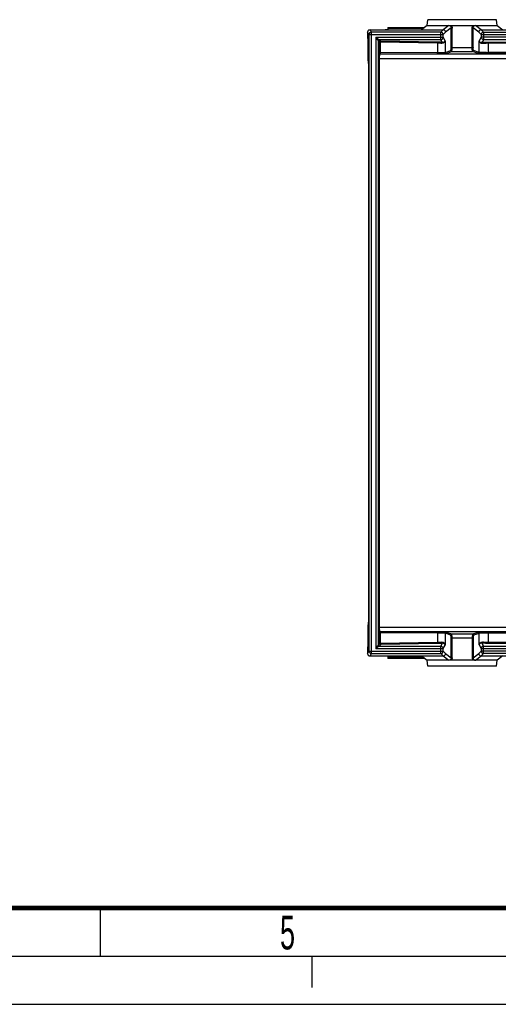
# Model space of a CAD drawing. Header units: millimetres. Extents: x 0 to 594, y 0 to 420.
# Tile 7 of 48: x 194 to 243, y 0 to 102. Entities that reach past the tile are written whole.
import ezdxf

# ---------------------------------------------------------------- set-up
doc = ezdxf.new("R2010")
doc.units = ezdxf.units.MM
doc.header["$LTSCALE"] = 32.67
doc.linetypes.add('DASHED', pattern=[0.2, 0.1, -0.1])
doc.layers.get('0').update_dxf_attribs({"linetype": 'CONTINUOUS'})
doc.layers.add('ROUNDS', color=7, linetype='CONTINUOUS')
doc.styles.add('TEXTSTYLE_2', font='txt', dxfattribs={"width": 0.6})

msp = doc.modelspace()

# ---------------------------------------------------------------- linework, layer by layer
at = {"color": 7, "linetype": 'CONTINUOUS'}
for p, q in [((231.887, 101.4303), (231.887, 101.1853)), ((231.887, 101.4303), (235.6987, 101.4303)), ((235.9738, 101.6403), (235.3712, 101.1803)), ((235.9738, 101.6403), (236.0263, 102.2358)), ((243.1783, 102.2358), (236.0263, 102.2358)), ((243.2307, 101.6403), (243.1783, 102.2358)), ((229.9162, 101.1509), (229.887, 101.1504)), ((231.887, 101.1853), (231.6006, 101.1803)), ((303.2854, 38.6625), (242.3326, 38.6371)), ((231.887, 36.1853), (231.887, 35.9153)), ((235.7184, 35.9153), (231.887, 35.9153)), ((235.3712, 36.1803), (235.9738, 35.7203)), ((236.0263, 35.1249), (235.9738, 35.7203)), ((243.1783, 35.1249), (236.0263, 35.1249)), ((243.1783, 35.1249), (243.2307, 35.7203)), ((202, 10), (202, 5)), ((0, 0), (594, 0))]:
    msp.add_line(p, q, dxfattribs=at)
at = {"color": 9, "linetype": 'CONTINUOUS'}
for p, q in [((235.5349, 101.3053), (231.887, 101.3053)), ((231.887, 36.0403), (235.5546, 36.0403))]:
    msp.add_line(p, q, dxfattribs=at)
at = {"color": 2, "linetype": 'CONTINUOUS'}
msp.add_line((15, 5), (589, 5), dxfattribs=at)
at = {"color": 7, "linetype": 'DASHED'}
msp.add_line((224, 5), (224, 0), dxfattribs=at)
at = {"color": 7, "linetype": 'CONTINUOUS', "const_width": 0.5}
msp.add_lwpolyline([(584, 10), (20, 10)], dxfattribs=at)
at = {"layer": 'ROUNDS', "color": 7, "linetype": 'CONTINUOUS'}
for p, q in [((235.9738, 101.6403), (243.2307, 101.6403)), ((243.2307, 101.6403), (243.8284, 101.1841)), ((229.7777, 100.9305), (229.7777, 100.2676)), ((229.7777, 100.2676), (229.8441, 100.2344)), ((230.0274, 101.1803), (237.6249, 101.1803)), ((241.5798, 101.1803), (303.5599, 101.1803)), ((229.8476, 97.9625), (229.8476, 100.1344)), ((242.216, 98.7237), (242.0983, 98.7241)), ((242.3326, 98.7236), (242.216, 98.7237)), ((229.8859, 97.6976), (229.8563, 97.7125)), ((229.8859, 97.6976), (229.8859, 88.9736)), ((229.8874, 88.9783), (229.8858, 88.3726)), ((229.887, 88.3824), (229.8859, 68.9775)), ((229.8856, 68.975), (229.8858, 68.3726)), ((229.887, 68.3824), (229.8859, 48.9775)), ((229.8856, 48.975), (229.8858, 48.3726)), ((229.887, 48.3824), (229.8859, 39.663)), ((229.8476, 37.2263), (229.8476, 39.3981)), ((229.8563, 39.6482), (229.8859, 39.663)), ((242.2162, 38.6369), (242.1011, 38.6366)), ((242.3326, 38.6371), (242.2162, 38.6369)), ((229.7777, 37.0931), (229.8441, 37.1263)), ((229.7777, 37.0931), (229.7777, 36.4302)), ((230.0274, 36.1803), (237.6248, 36.1803)), ((241.5798, 36.1803), (303.5599, 36.1803)), ((243.8284, 36.1765), (243.2307, 35.7203)), ((243.2307, 35.7203), (235.9738, 35.7203))]:
    msp.add_line(p, q, dxfattribs=at)
at = {"layer": 'ROUNDS', "color": 9, "linetype": 'CONTINUOUS'}
for p, q in [((238.2232, 101.6371), (237.6248, 101.1803)), ((238.4699, 101.385), (237.8745, 100.9306)), ((238.4512, 99.3676), (238.4699, 101.385)), ((238.5511, 99.3502), (238.5697, 101.3637)), ((240.6535, 99.3502), (240.6348, 101.3676)), ((240.7533, 99.3676), (240.7347, 101.385)), ((241.3301, 100.9306), (240.7347, 101.385)), ((241.5798, 101.1803), (240.9813, 101.6371)), ((229.9439, 100.6925), (229.7777, 100.9305)), ((229.9439, 36.6681), (229.9439, 100.6925)), ((229.9439, 100.6925), (237.625, 100.6925)), ((230.1937, 100.9422), (230.0274, 101.1803)), ((230.1937, 36.4185), (230.1937, 100.9422)), ((237.3753, 100.9422), (230.1937, 100.9422)), ((230.6232, 100.4094), (230.6232, 36.9512)), ((230.6232, 100.4094), (237.625, 100.4094)), ((237.6249, 101.1803), (237.3753, 100.9422)), ((237.3753, 100.1604), (237.3753, 100.9422)), ((237.8745, 100.9306), (237.625, 100.6925)), ((237.625, 100.4094), (237.625, 100.6925)), ((237.8369, 100.0556), (237.625, 100.4094)), ((241.5796, 100.6925), (241.3301, 100.9306)), ((241.5796, 100.4094), (241.3602, 100.0432)), ((241.5796, 100.6925), (241.5796, 100.4094)), ((241.5796, 100.6925), (304.2023, 100.6925)), ((304.2939, 100.4094), (241.5796, 100.4094)), ((241.8292, 100.9422), (241.5797, 101.1803)), ((241.8292, 100.9422), (241.8292, 100.1604)), ((241.8292, 100.9422), (304.183, 100.9422)), ((230.8722, 100.0607), (230.8722, 37.2999)), ((230.8722, 100.0607), (231.0389, 99.8941)), ((230.9719, 100.1604), (231.1386, 99.9937)), ((237.3753, 100.1604), (230.9719, 100.1604)), ((231.0389, 98.8017), (231.0389, 99.8941)), ((231.1198, 99.8941), (231.0389, 99.8941)), ((231.1198, 98.8017), (231.1198, 99.8941)), ((237.0259, 99.7954), (231.1198, 99.8941)), ((237.0446, 99.895), (231.1386, 99.9937)), ((237.0259, 99.7954), (237.0259, 98.8214)), ((237.5468, 99.8741), (237.3753, 100.1604)), ((237.8369, 100.0556), (237.8369, 98.8393)), ((238.5511, 99.3502), (240.6535, 99.3502)), ((241.3602, 98.8417), (241.3602, 100.0432)), ((241.8292, 100.1604), (241.6503, 99.8616)), ((304.0827, 100.1604), (241.8292, 100.1604)), ((303.9351, 100.0128), (242.3326, 99.8842)), ((304.0347, 99.9132), (242.335, 99.7846)), ((242.335, 98.8236), (242.335, 99.7846)), ((230.923, 39.1717), (230.923, 98.189)), ((230.923, 98.189), (304.1315, 98.189)), ((230.9746, 98.7889), (231.0389, 98.8017)), ((231.0227, 39.1717), (231.0227, 98.189)), ((237.0259, 98.8214), (231.0389, 98.8017)), ((231.0742, 98.6889), (231.1386, 98.7017)), ((231.0742, 98.6889), (303.9803, 98.6889)), ((231.1386, 98.7017), (237.0446, 98.7214)), ((237.8369, 98.8393), (238.431, 99.0371)), ((237.9368, 98.7393), (238.5308, 98.9371)), ((238.5308, 98.9371), (240.6737, 98.9371)), ((241.2603, 98.7418), (240.6737, 98.9371)), ((241.3602, 98.8417), (240.7736, 99.0371)), ((303.9351, 98.6979), (242.3326, 98.7236)), ((304.0347, 98.7979), (242.335, 98.8236)), ((230.923, 39.1717), (304.1315, 39.1717)), ((231.0389, 38.5589), (230.9746, 38.5718)), ((231.0389, 37.4666), (231.0389, 38.5589)), ((237.0259, 38.5392), (231.0389, 38.5589)), ((303.9803, 38.6718), (231.0742, 38.6718)), ((231.1198, 37.4666), (231.1198, 38.5589)), ((237.0446, 38.6392), (231.1386, 38.6589)), ((237.0259, 38.5392), (237.0259, 37.5653)), ((237.8369, 38.5214), (237.8369, 37.305)), ((238.431, 38.3235), (237.8369, 38.5214)), ((238.5308, 38.4235), (237.9368, 38.6214)), ((238.4699, 35.9757), (238.4512, 37.9931)), ((240.6737, 38.4235), (238.5308, 38.4235)), ((238.5697, 35.9924), (238.5511, 38.0104)), ((240.6535, 38.0104), (238.5511, 38.0104)), ((240.6535, 38.0104), (240.6348, 35.993)), ((241.2603, 38.6189), (240.6737, 38.4235)), ((240.7533, 37.9931), (240.7347, 35.9757)), ((241.3602, 38.5189), (240.7736, 38.3235)), ((241.3602, 37.3175), (241.3602, 38.5189)), ((303.3942, 38.5625), (242.335, 38.5371)), ((242.335, 37.5761), (242.335, 38.5371)), ((230.6232, 36.9512), (237.625, 36.9512)), ((230.8722, 37.2999), (231.0389, 37.4666)), ((230.9719, 37.2003), (231.1386, 37.367)), ((230.9719, 37.2003), (237.3753, 37.2003)), ((231.1198, 37.4666), (231.0389, 37.4666)), ((237.0259, 37.5653), (231.1198, 37.4666)), ((237.0446, 37.4657), (231.1386, 37.367)), ((237.3753, 37.2003), (237.5468, 37.4866)), ((237.3753, 36.4185), (237.3753, 37.2003)), ((237.625, 36.9512), (237.8369, 37.305)), ((237.625, 36.6681), (237.625, 36.9512)), ((241.3602, 37.3175), (241.5796, 36.9512)), ((241.5796, 36.9512), (241.5796, 36.6681)), ((241.5796, 36.9512), (304.2939, 36.9512)), ((241.6503, 37.499), (241.8292, 37.2003)), ((241.8292, 36.4185), (241.8292, 37.2003)), ((241.8292, 37.2003), (304.0827, 37.2003)), ((303.9351, 37.3479), (242.3326, 37.4764)), ((304.0347, 37.4475), (242.335, 37.5761)), ((229.7777, 36.4302), (229.9439, 36.6681)), ((229.9439, 36.6681), (237.625, 36.6681)), ((230.0274, 36.1803), (230.1937, 36.4185)), ((230.1937, 36.4185), (237.3753, 36.4185)), ((237.3753, 36.4185), (237.6249, 36.1803)), ((237.6248, 36.1803), (238.2232, 35.7235)), ((237.625, 36.6681), (237.8745, 36.4301)), ((237.8745, 36.4301), (238.4699, 35.9757)), ((240.7347, 35.9757), (241.3301, 36.4301)), ((240.9813, 35.7235), (241.5798, 36.1803)), ((241.3301, 36.4301), (241.5796, 36.6681)), ((304.2023, 36.6681), (241.5796, 36.6681)), ((241.5797, 36.1803), (241.8292, 36.4185)), ((304.183, 36.4185), (241.8292, 36.4185))]:
    msp.add_line(p, q, dxfattribs=at)
for centre, radius, start, end in [((237.3745, 100.6917), 0.2505, 0.176991, 89.815964), ((241.8301, 100.6917), 0.2505, 90.184036, 179.823009), ((230.9728, 100.0599), 0.1005, 90.505832, 179.494168), ((231.1394, 99.8932), 0.1005, 90.505861, 179.494139), ((237.9369, 98.8393), 0.1, 180.010501, 269.91965), ((238.531, 99.0371), 0.1, 180.010502, 269.919649), ((240.6736, 99.0371), 0.1, 270.080351, 359.989498), ((241.2602, 98.8418), 0.1, 270.08035, 359.989499), ((242.3566, 149.2648), 50.4412, 269.73355, 269.975484), ((237.9369, 38.5214), 0.1, 90.08035, 179.989499), ((238.531, 38.3235), 0.1, 90.08035, 179.989499), ((240.6736, 38.3235), 0.1, 0.010502, 89.919649), ((241.2602, 38.5189), 0.1, 0.010501, 89.91965), ((242.3527, -10.8897), 49.4268, 90.143267, 90.264564), ((242.3584, -13.0169), 51.554, 90.026014, 90.143632), ((230.9728, 37.3008), 0.1005, 180.505832, 269.494168), ((230.1941, 36.6687), 0.2503, 180.138745, 269.897872), ((237.3745, 36.6689), 0.2505, 270.184036, 359.823009), ((241.8301, 36.6689), 0.2505, 180.176991, 269.815964)]:
    msp.add_arc(centre, radius, start, end, dxfattribs=at)
at = {"layer": 'ROUNDS', "color": 7, "linetype": 'CONTINUOUS'}
for centre, radius, start, end in [((237.6242, 100.9299), 0.2504, 0.159318, 89.833637), ((241.5804, 100.93), 0.2503, 90.143213, 179.889563), ((242.2864, 145.2964), 46.5727, 269.221461, 269.768673), ((231.1387, 38.5586), 0.0998, 167.90104, 179.837337), ((237.6241, 36.4306), 0.2503, 270.143213, 359.889563), ((241.5804, 36.4307), 0.2504, 180.159318, 269.833637)]:
    msp.add_arc(centre, radius, start, end, dxfattribs=at)
for centre, major_axis, ratio, start_param, end_param in [((230.0278, 100.93), (-0.1434, 0.2053), 0.99814544, -0.60879055, 0.96026297), ((229.8441, 100.1344), (0, 0.1), 0.03531616, -1.57130455, -0.01765166), ((229.8564, 97.9624), (0, 0.25), 0.03531616, 1.5702881, 3.123941), ((229.8564, 39.3982), (0, 0.25), 0.03531616, 0.01765166, 1.57130455), ((229.8441, 37.2262), (0, 0.1), 0.03531616, -3.123941, -1.5702881), ((230.0278, 36.4306), (0.1434, 0.2053), 0.99814544, -4.10185563, -2.5328021)]:
    msp.add_ellipse(centre, major_axis=major_axis, ratio=ratio, start_param=start_param, end_param=end_param, dxfattribs=at)
for points, knots in [([(238.2232, 101.6371), (238.2403, 101.6375), (238.3138, 101.6393), (238.3873, 101.6403), (238.4438, 101.6403)], [0, 0, 0, 0, 0.23183387, 1, 1, 1, 1]), ([(240.7607, 101.6403), (240.7804, 101.6403), (240.854, 101.64), (240.9275, 101.6385), (240.9813, 101.6371)], [0, 0, 0, 0, 0.26770043, 1, 1, 1, 1]), ([(241.2737, 98.7396), (241.2709, 98.7399), (241.2664, 98.7405), (241.2619, 98.7412), (241.2603, 98.7418)], [0, 0, 0, 0, 0.62535129, 1, 1, 1, 1]), ([(241.6535, 98.728), (241.5704, 98.7292), (241.4438, 98.7325), (241.3169, 98.7351), (241.2737, 98.7396)], [0, 0, 0, 0, 0.65663133, 1, 1, 1, 1]), ([(241.2726, 38.6209), (241.2701, 38.6206), (241.2659, 38.6201), (241.2618, 38.6194), (241.2603, 38.6189)], [0, 0, 0, 0, 0.62192992, 1, 1, 1, 1]), ([(241.5929, 38.6317), (241.5541, 38.631), (241.4474, 38.6282), (241.3403, 38.6283), (241.2726, 38.6209)], [0, 0, 0, 0, 0.36305743, 1, 1, 1, 1]), ([(242.1011, 38.6366), (242.0544, 38.6364), (241.885, 38.6354), (241.7156, 38.6337), (241.5929, 38.6317)], [0, 0, 0, 0, 0.27543487, 1, 1, 1, 1]), ([(237.8369, 37.305), (237.829, 37.354), (237.7514, 37.4647), (237.6189, 37.494), (237.5468, 37.4866)], [0, 0, 0, 0, 0.40644771, 1, 1, 1, 1]), ([(238.4438, 35.7203), (238.4241, 35.7203), (238.3506, 35.7207), (238.2771, 35.7222), (238.2232, 35.7235)], [0, 0, 0, 0, 0.26770199, 1, 1, 1, 1]), ([(240.9813, 35.7235), (240.9643, 35.7231), (240.8908, 35.7214), (240.8172, 35.7203), (240.7607, 35.7203)], [0, 0, 0, 0, 0.23184576, 1, 1, 1, 1])]:
    msp.add_open_spline(points, degree=3, knots=knots, dxfattribs=at)
at = {"layer": 'ROUNDS', "color": 9, "linetype": 'CONTINUOUS'}
for points, knots in [([(238.2232, 101.6371), (238.2876, 101.6372), (238.4209, 101.5821), (238.4707, 101.4482), (238.4699, 101.385)], [0, 0, 0, 0, 0.50469646, 1, 1, 1, 1]), ([(238.4699, 101.385), (238.4729, 101.3742), (238.5186, 101.3714), (238.5467, 101.366), (238.5697, 101.3653)], [0, 0, 0, 0, 0.32669619, 1, 1, 1, 1]), ([(240.7347, 101.385), (240.7336, 101.3814), (240.7211, 101.3767), (240.6898, 101.3695), (240.6578, 101.3678), (240.6348, 101.3676)], [0, 0, 0, 0, 0.10794583, 0.32814217, 1, 1, 1, 1]), ([(240.7347, 101.385), (240.7338, 101.4481), (240.7836, 101.5821), (240.9169, 101.6372), (240.9813, 101.6371)], [0, 0, 0, 0, 0.49496656, 1, 1, 1, 1]), ([(230.6232, 100.4094), (230.6921, 100.3602), (230.8074, 100.2759), (230.9258, 100.1959), (230.9719, 100.1604)], [0, 0, 0, 0, 0.59297849, 1, 1, 1, 1]), ([(230.6232, 100.4094), (230.6483, 100.3743), (230.7316, 100.2583), (230.813, 100.1409), (230.8722, 100.0607)], [0, 0, 0, 0, 0.30212162, 1, 1, 1, 1]), ([(237.3753, 100.1604), (237.4389, 100.1606), (237.5709, 100.214), (237.6247, 100.3459), (237.625, 100.4094)], [0, 0, 0, 0, 0.50045337, 1, 1, 1, 1]), ([(241.8292, 100.1604), (241.7657, 100.1606), (241.6336, 100.214), (241.5799, 100.3459), (241.5796, 100.4094)], [0, 0, 0, 0, 0.50042916, 1, 1, 1, 1]), ([(231.1386, 99.9937), (231.1281, 99.9889), (231.125, 99.9462), (231.1202, 99.9167), (231.1198, 99.8941)], [0, 0, 0, 0, 0.33654924, 1, 1, 1, 1]), ([(237.0446, 99.895), (237.0342, 99.8902), (237.0311, 99.8475), (237.0262, 99.818), (237.0259, 99.7954)], [0, 0, 0, 0, 0.33661212, 1, 1, 1, 1]), ([(237.4824, 99.7745), (237.4482, 99.7772), (237.2962, 99.7879), (237.1439, 99.7932), (237.0259, 99.7954)], [0, 0, 0, 0, 0.22496684, 1, 1, 1, 1]), ([(237.5468, 99.8741), (237.5092, 99.8768), (237.342, 99.8875), (237.1745, 99.8928), (237.0446, 99.895)], [0, 0, 0, 0, 0.2249526, 1, 1, 1, 1]), ([(237.8369, 100.0556), (237.8298, 99.9845), (237.7493, 99.8254), (237.5732, 99.7671), (237.4824, 99.7745)], [0, 0, 0, 0, 0.43970978, 1, 1, 1, 1]), ([(237.5468, 99.8741), (237.5384, 99.8732), (237.4986, 99.8554), (237.4838, 99.8074), (237.4824, 99.7745)], [0, 0, 0, 0, 0.20474531, 1, 1, 1, 1]), ([(237.8369, 100.0556), (237.8289, 100.0066), (237.7515, 99.8959), (237.6189, 99.8667), (237.5468, 99.8741)], [0, 0, 0, 0, 0.40648391, 1, 1, 1, 1]), ([(238.431, 99.0371), (238.4335, 99.038), (238.4353, 99.0491), (238.439, 99.0658), (238.4416, 99.0965), (238.4459, 99.1544), (238.4494, 99.2464), (238.4508, 99.3246), (238.4512, 99.3676)], [0, 0, 0, 0, 0.02400285, 0.08141008, 0.17174187, 0.29259424, 0.61111848, 1, 1, 1, 1]), ([(238.5511, 99.3502), (238.5281, 99.3504), (238.4961, 99.3521), (238.4648, 99.3593), (238.4523, 99.3641), (238.4512, 99.3676)], [0, 0, 0, 0, 0.67185768, 0.89205411, 1, 1, 1, 1]), ([(238.5308, 98.9371), (238.5338, 98.9384), (238.5347, 98.9523), (238.5391, 98.973), (238.5414, 99.0114), (238.5459, 99.0837), (238.5492, 99.1988), (238.5507, 99.2964), (238.5511, 99.3502)], [0, 0, 0, 0, 0.02315374, 0.08033394, 0.17065413, 0.29161696, 0.61056876, 1, 1, 1, 1]), ([(240.7533, 99.3676), (240.7523, 99.3641), (240.7398, 99.3593), (240.7084, 99.3521), (240.6765, 99.3504), (240.6535, 99.3502)], [0, 0, 0, 0, 0.10794589, 0.32814232, 1, 1, 1, 1]), ([(240.6737, 98.9371), (240.6708, 98.9384), (240.6699, 98.9523), (240.6654, 98.973), (240.6632, 99.0114), (240.6587, 99.0837), (240.6554, 99.1988), (240.6539, 99.2964), (240.6535, 99.3502)], [0, 0, 0, 0, 0.02315325, 0.08033187, 0.17065184, 0.29161403, 0.61056145, 1, 1, 1, 1]), ([(240.7736, 99.0371), (240.7711, 99.038), (240.7693, 99.0491), (240.7656, 99.0658), (240.7629, 99.0965), (240.7586, 99.1544), (240.7552, 99.2464), (240.7537, 99.3246), (240.7533, 99.3676)], [0, 0, 0, 0, 0.02400101, 0.08140515, 0.17173785, 0.29259019, 0.61111186, 1, 1, 1, 1]), ([(241.6503, 99.8616), (241.5782, 99.8542), (241.4457, 99.8835), (241.3681, 99.9942), (241.3602, 100.0432)], [0, 0, 0, 0, 0.59349199, 1, 1, 1, 1]), ([(241.7147, 99.762), (241.6239, 99.7546), (241.4478, 99.8129), (241.3673, 99.972), (241.3602, 100.0431)], [0, 0, 0, 0, 0.56026057, 1, 1, 1, 1]), ([(242.3326, 99.8842), (242.271, 99.8841), (242.0435, 99.8819), (241.8159, 99.8738), (241.6503, 99.8616)], [0, 0, 0, 0, 0.27043476, 1, 1, 1, 1]), ([(241.6503, 99.8616), (241.6587, 99.8607), (241.6985, 99.843), (241.7133, 99.795), (241.7147, 99.762)], [0, 0, 0, 0, 0.20474357, 1, 1, 1, 1]), ([(242.335, 99.7846), (242.279, 99.7845), (242.0721, 99.7822), (241.8652, 99.7742), (241.7147, 99.762)], [0, 0, 0, 0, 0.27043798, 1, 1, 1, 1]), ([(242.3326, 99.8842), (242.3354, 99.8739), (242.3328, 99.84), (242.3349, 99.8071), (242.335, 99.7846)], [0, 0, 0, 0, 0.32201218, 1, 1, 1, 1]), ([(230.923, 98.189), (230.923, 98.2648), (230.9253, 98.4051), (230.9339, 98.5709), (230.9446, 98.678), (230.953, 98.735), (230.9611, 98.7677), (230.9692, 98.7878), (230.9746, 98.7889)], [0, 0, 0, 0, 0.37549806, 0.69510852, 0.81880544, 0.91223983, 0.97252139, 1, 1, 1, 1]), ([(231.0742, 98.6889), (231.0488, 98.6889), (230.9958, 98.7104), (230.9746, 98.7634), (230.9746, 98.7889)], [0, 0, 0, 0, 0.49935394, 1, 1, 1, 1]), ([(231.0227, 98.189), (231.0227, 98.2522), (231.0249, 98.3698), (231.0345, 98.5218), (231.0476, 98.6248), (231.0606, 98.6721), (231.0693, 98.6881), (231.0742, 98.6889)], [0, 0, 0, 0, 0.37428976, 0.69288069, 0.90965974, 0.97053957, 1, 1, 1, 1]), ([(231.1386, 98.7017), (231.1131, 98.7018), (231.0602, 98.7232), (231.039, 98.7762), (231.0389, 98.8017)], [0, 0, 0, 0, 0.49935394, 1, 1, 1, 1]), ([(231.1386, 98.7017), (231.1277, 98.7027), (231.1242, 98.7519), (231.1199, 98.7783), (231.1198, 98.8017)], [0, 0, 0, 0, 0.31691379, 1, 1, 1, 1]), ([(237.0259, 98.8214), (237.1293, 98.8218), (237.3177, 98.8242), (237.5652, 98.8239), (237.73, 98.8361), (237.8144, 98.831), (237.8369, 98.8393)], [0, 0, 0, 0, 0.38240178, 0.69765745, 0.91125812, 1, 1, 1, 1]), ([(237.0446, 98.7214), (237.0338, 98.7224), (237.0302, 98.7716), (237.0259, 98.798), (237.0259, 98.8214)], [0, 0, 0, 0, 0.31698695, 1, 1, 1, 1]), ([(237.0446, 98.7214), (237.1584, 98.7218), (237.366, 98.7228), (237.6368, 98.7274), (237.8128, 98.7296), (237.902, 98.736), (237.9289, 98.7367), (237.9368, 98.7393)], [0, 0, 0, 0, 0.38240815, 0.69766765, 0.91126058, 0.97214457, 1, 1, 1, 1]), ([(241.555, 98.8313), (241.5092, 98.8325), (241.4453, 98.8384), (241.3783, 98.8351), (241.3602, 98.8417)], [0, 0, 0, 0, 0.70423368, 1, 1, 1, 1]), ([(242.122, 98.8241), (242.0672, 98.8244), (241.8782, 98.8256), (241.6892, 98.8278), (241.555, 98.8313)], [0, 0, 0, 0, 0.28975344, 1, 1, 1, 1]), ([(242.335, 98.8236), (242.335, 98.811), (242.3344, 98.7879), (242.3356, 98.7562), (242.3318, 98.7376), (242.3348, 98.7252), (242.3326, 98.7236)], [0, 0, 0, 0, 0.37797354, 0.70067341, 0.91832975, 1, 1, 1, 1]), ([(230.9746, 38.5718), (230.9692, 38.5728), (230.9611, 38.5929), (230.953, 38.6256), (230.9446, 38.6826), (230.9339, 38.7897), (230.9253, 38.9555), (230.923, 39.0958), (230.923, 39.1717)], [0, 0, 0, 0, 0.02747666, 0.08775358, 0.18118249, 0.30487507, 0.62448763, 1, 1, 1, 1]), ([(231.0742, 38.6718), (231.0693, 38.6726), (231.0606, 38.6886), (231.0476, 38.7358), (231.0345, 38.8388), (231.0249, 38.9908), (231.0227, 39.1084), (231.0227, 39.1717)], [0, 0, 0, 0, 0.02945874, 0.09033405, 0.30710309, 0.62569591, 1, 1, 1, 1]), ([(231.0742, 38.6718), (231.0488, 38.6717), (230.9958, 38.6503), (230.9746, 38.5973), (230.9746, 38.5718)], [0, 0, 0, 0, 0.49935392, 1, 1, 1, 1]), ([(231.1386, 38.6589), (231.1277, 38.6579), (231.1242, 38.6087), (231.1199, 38.5824), (231.1198, 38.5589)], [0, 0, 0, 0, 0.31709821, 1, 1, 1, 1]), ([(237.0446, 38.6392), (237.0338, 38.6382), (237.0302, 38.5891), (237.0259, 38.5627), (237.0259, 38.5392)], [0, 0, 0, 0, 0.31698693, 1, 1, 1, 1]), ([(237.8369, 38.5214), (237.8144, 38.5296), (237.73, 38.5245), (237.5652, 38.5368), (237.3177, 38.5365), (237.1293, 38.5389), (237.0259, 38.5392)], [0, 0, 0, 0, 0.0887344, 0.30231967, 0.61757373, 1, 1, 1, 1]), ([(237.9368, 38.6214), (237.9289, 38.624), (237.902, 38.6247), (237.8128, 38.631), (237.6368, 38.6333), (237.3661, 38.6379), (237.1584, 38.6389), (237.0446, 38.6392)], [0, 0, 0, 0, 0.02785352, 0.08873149, 0.30230857, 0.61756702, 1, 1, 1, 1]), ([(238.4512, 37.9931), (238.4508, 38.0361), (238.4494, 38.1143), (238.4459, 38.2063), (238.4416, 38.2642), (238.439, 38.2948), (238.4353, 38.3116), (238.4335, 38.3227), (238.431, 38.3235)], [0, 0, 0, 0, 0.38886841, 0.70739229, 0.8282487, 0.91858492, 0.97599533, 1, 1, 1, 1]), ([(238.5511, 38.0104), (238.5281, 38.0102), (238.4961, 38.0085), (238.4648, 38.0014), (238.4523, 37.9966), (238.4512, 37.9931)], [0, 0, 0, 0, 0.67185777, 0.89205416, 1, 1, 1, 1]), ([(238.5511, 38.0104), (238.5507, 38.0642), (238.5492, 38.1619), (238.5459, 38.2769), (238.5414, 38.3493), (238.5391, 38.3876), (238.5347, 38.4084), (238.5338, 38.4223), (238.5308, 38.4235)], [0, 0, 0, 0, 0.3894182, 0.70836929, 0.8293361, 0.91966069, 0.97684438, 1, 1, 1, 1]), ([(240.6737, 38.4235), (240.6708, 38.4223), (240.6699, 38.4084), (240.6654, 38.3876), (240.6632, 38.3493), (240.6587, 38.2769), (240.6554, 38.1619), (240.6539, 38.0642), (240.6535, 38.0104)], [0, 0, 0, 0, 0.02315374, 0.08033394, 0.17065413, 0.29161696, 0.61056876, 1, 1, 1, 1]), ([(240.6535, 38.0104), (240.6765, 38.0102), (240.7084, 38.0085), (240.7398, 38.0014), (240.7523, 37.9966), (240.7533, 37.9931)], [0, 0, 0, 0, 0.67185768, 0.89205411, 1, 1, 1, 1]), ([(240.7736, 38.3235), (240.7711, 38.3227), (240.7693, 38.3116), (240.7656, 38.2948), (240.7629, 38.2642), (240.7586, 38.2063), (240.7552, 38.1143), (240.7537, 38.0361), (240.7533, 37.9931)], [0, 0, 0, 0, 0.02400285, 0.08141008, 0.17174187, 0.29259424, 0.61111848, 1, 1, 1, 1]), ([(241.526, 38.5285), (241.4871, 38.5274), (241.4327, 38.5224), (241.3757, 38.5246), (241.3602, 38.5189)], [0, 0, 0, 0, 0.70215802, 1, 1, 1, 1]), ([(242.1245, 38.5366), (242.0656, 38.5363), (241.8661, 38.5349), (241.6666, 38.5326), (241.526, 38.5285)], [0, 0, 0, 0, 0.29502779, 1, 1, 1, 1]), ([(242.3326, 38.6371), (242.3348, 38.6355), (242.3318, 38.6231), (242.3356, 38.6045), (242.3344, 38.5728), (242.335, 38.5497), (242.335, 38.5371)], [0, 0, 0, 0, 0.08167025, 0.29932658, 0.62202646, 1, 1, 1, 1]), ([(230.6232, 36.9512), (230.6724, 37.0202), (230.7567, 37.1355), (230.8368, 37.2539), (230.8722, 37.2999)], [0, 0, 0, 0, 0.59297849, 1, 1, 1, 1]), ([(230.6232, 36.9512), (230.6583, 36.9763), (230.7743, 37.0596), (230.8917, 37.141), (230.9719, 37.2003)], [0, 0, 0, 0, 0.30212162, 1, 1, 1, 1]), ([(231.1198, 37.4666), (231.1202, 37.444), (231.125, 37.4144), (231.1281, 37.3717), (231.1386, 37.367)], [0, 0, 0, 0, 0.66338788, 1, 1, 1, 1]), ([(237.4824, 37.5862), (237.4482, 37.5834), (237.2962, 37.5728), (237.1439, 37.5674), (237.0259, 37.5653)], [0, 0, 0, 0, 0.2252017, 1, 1, 1, 1]), ([(237.0259, 37.5653), (237.0262, 37.5427), (237.0311, 37.5131), (237.0342, 37.4704), (237.0446, 37.4657)], [0, 0, 0, 0, 0.66338788, 1, 1, 1, 1]), ([(237.5468, 37.4866), (237.5092, 37.4838), (237.342, 37.4732), (237.1744, 37.4678), (237.0446, 37.4657)], [0, 0, 0, 0, 0.22517873, 1, 1, 1, 1]), ([(237.3753, 37.2003), (237.4389, 37.2), (237.5709, 37.1467), (237.6247, 37.0147), (237.625, 36.9512)], [0, 0, 0, 0, 0.50042916, 1, 1, 1, 1]), ([(237.8369, 37.305), (237.8298, 37.3762), (237.7493, 37.5353), (237.5732, 37.5936), (237.4824, 37.5862)], [0, 0, 0, 0, 0.43964999, 1, 1, 1, 1]), ([(237.4824, 37.5862), (237.4829, 37.5738), (237.4884, 37.5345), (237.5183, 37.4895), (237.5468, 37.4866)], [0, 0, 0, 0, 0.30188246, 1, 1, 1, 1]), ([(241.7147, 37.5987), (241.6239, 37.606), (241.4478, 37.5477), (241.3673, 37.3886), (241.3602, 37.3175)], [0, 0, 0, 0, 0.56028047, 1, 1, 1, 1]), ([(241.6503, 37.499), (241.5782, 37.5065), (241.4457, 37.4772), (241.3681, 37.3665), (241.3602, 37.3175)], [0, 0, 0, 0, 0.59350937, 1, 1, 1, 1]), ([(241.8292, 37.2003), (241.7656, 37.2), (241.6336, 37.1467), (241.5799, 37.0147), (241.5796, 36.9512)], [0, 0, 0, 0, 0.50045337, 1, 1, 1, 1]), ([(241.7147, 37.5987), (241.7142, 37.5863), (241.7087, 37.547), (241.6788, 37.502), (241.6503, 37.499)], [0, 0, 0, 0, 0.30187947, 1, 1, 1, 1]), ([(242.3326, 37.4764), (242.271, 37.4766), (242.0435, 37.4788), (241.8159, 37.4868), (241.6503, 37.499)], [0, 0, 0, 0, 0.27056341, 1, 1, 1, 1]), ([(242.335, 37.5761), (242.279, 37.5762), (242.0721, 37.5784), (241.8651, 37.5865), (241.7147, 37.5987)], [0, 0, 0, 0, 0.27055983, 1, 1, 1, 1]), ([(242.335, 37.5761), (242.3349, 37.5535), (242.3328, 37.5207), (242.3354, 37.4868), (242.3326, 37.4764)], [0, 0, 0, 0, 0.6779882, 1, 1, 1, 1]), ([(238.4699, 35.9757), (238.4707, 35.9125), (238.421, 35.7786), (238.2876, 35.7235), (238.2232, 35.7235)], [0, 0, 0, 0, 0.4950999, 1, 1, 1, 1]), ([(238.4699, 35.9757), (238.4709, 35.9792), (238.4834, 35.984), (238.5148, 35.9912), (238.5467, 35.9928), (238.5697, 35.993)], [0, 0, 0, 0, 0.1079583, 0.3281559, 1, 1, 1, 1]), ([(240.6348, 35.993), (240.6578, 35.9928), (240.6898, 35.9911), (240.7211, 35.984), (240.7336, 35.9792), (240.7347, 35.9757)], [0, 0, 0, 0, 0.67185777, 0.89205415, 1, 1, 1, 1]), ([(240.7347, 35.9757), (240.7338, 35.9125), (240.7836, 35.7786), (240.9169, 35.7235), (240.9813, 35.7235)], [0, 0, 0, 0, 0.4949601, 1, 1, 1, 1])]:
    msp.add_open_spline(points, degree=3, knots=knots, dxfattribs=at)
for points in [[(238.4436, 101.6403), (238.5217, 101.5757), (238.5713, 101.465), (238.5697, 101.3637)], [(240.6348, 101.3676), (240.6339, 101.4678), (240.6837, 101.5765), (240.7609, 101.6403)], [(238.5697, 35.9924), (238.5707, 35.8925), (238.5206, 35.7841), (238.4435, 35.7203)], [(240.6348, 35.993), (240.6339, 35.8929), (240.6838, 35.7842), (240.7609, 35.7203)]]:
    msp.add_open_spline(points, degree=3, dxfattribs=at)
at = {"layer": 'ROUNDS', "color": 7, "linetype": 'CONTINUOUS'}
for points in [[(229.9439, 100.6925), (229.944, 100.7708), (229.9896, 100.8559), (230.0545, 100.8996)], [(230.0545, 100.8996), (230.0948, 100.9267), (230.1452, 100.9421), (230.1937, 100.9422)], [(231.052, 38.6082), (231.0469, 38.5993), (231.0433, 38.5896), (231.0411, 38.5796)], [(231.1386, 38.6589), (231.1051, 38.6589), (231.0684, 38.6374), (231.052, 38.6082)], [(231.0415, 37.4452), (231.0399, 37.4522), (231.039, 37.4594), (231.0389, 37.4666)], [(231.0527, 37.4168), (231.0475, 37.4256), (231.0437, 37.4353), (231.0415, 37.4452)], [(231.1386, 37.367), (231.1055, 37.3672), (231.0693, 37.3882), (231.0527, 37.4168)]]:
    msp.add_open_spline(points, degree=3, dxfattribs=at)

# ---------------------------------------------------------------- texts
at = {"color": 5, "linetype": 'CONTINUOUS', "insert": (220.6784, 9.1994), "char_height": 3.5, "width": 2.1, "attachment_point": 1, "line_spacing_factor": 0.9, "style": 'TEXTSTYLE_2'}
msp.add_mtext('5', dxfattribs=at)

doc.saveas('drawing.dxf')
